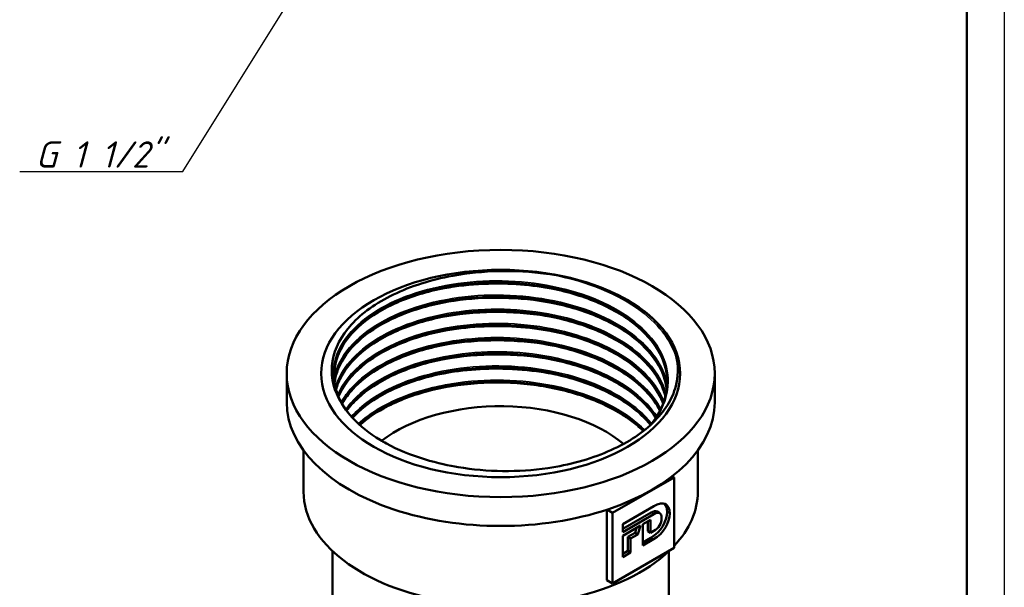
# Model space of a CAD drawing. Header units: millimetres. Extents: x 0 to 523, y -69 to 420.
# Tile 9 of 16: x 166 to 297, y 163 to 239. Entities that reach past the tile are written whole.
import ezdxf

# ---------------------------------------------------------------- set-up
doc = ezdxf.new("R2010")
doc.units = ezdxf.units.MM
for name, color, linetype, lineweight in [('Видимые тонкие (ГОСТ)', 7, 'Continuous', 35), ('Видимый контур (ГОСТ)', 7, 'Continuous', 50), ('Кромка (ГОСТ)', 7, 'Continuous', 50), ('Размер (ГОСТ)', 7, 'Continuous', 25)]:
    doc.layers.add(name, color=color, linetype=linetype, lineweight=lineweight)
doc.styles.add('Обычный текст (ГОСТ)', font='GOST Common Italic.ttf')
doc.dimstyles.new('Обычный (ГОСТ)', dxfattribs={"dimtxt": 3.5, "dimasz": 3.5, "dimexe": 1, "dimexo": 0, "dimgap": 0.5, "dimtad": 1, "dimrnd": 1e-08, "dimtxsty": 'Обычный текст (ГОСТ)', "dimblk": 'Filled-1', "dimcen": 0.09, "dimdle": 15, "dimclrd": 256, "dimclre": 256, "dimclrt": 256, "dimazin": 2, "dimtfac": 0.714286, "dimtdec": 3, "dimtmove": 0, "dimatfit": 3, "dimfxl": 1, "dimtolj": 1, "dimlwd": 25, "dimlwe": 25, "dimarcsym": 0})

# ---------------------------------------------------------------- blocks, each defined once
blk = doc.blocks.new('Рамки ГОСТ_ граница 420x297')
at = {"layer": 'Кромка (ГОСТ)', "lineweight": 25}
blk.add_line((297, 420), (297, 0), dxfattribs=at)
at = {"layer": 'Кромка (ГОСТ)'}
blk.add_line((292, 5), (292, 415), dxfattribs=at)
blk = doc.blocks.new('Filled-1')
at = {"color": 0}
for p, q in [((0, 0), (-1, 0.143)), ((-1, 0.143), (-1, -0.143)), ((-1, 0), (0, 0)), ((-1, -0.143), (0, 0))]:
    blk.add_line(p, q, dxfattribs=at)
at = {"color": 0, "flags": 128}
blk.add_lwpolyline([(-1, -0.143), (0, 0), (-1, 0.143), (-1, -0.143)], dxfattribs=at)
at = {"color": 0}
blk.add_solid([(-1, -0.143), (0, 0), (-1, 0.143), (-1, -0.143)], dxfattribs=at)
blk = doc.blocks.new('*D11')
at = {"layer": 'Defpoints', "color": 0, "linetype": 'Continuous', "transparency": 16777216}
for p in [(221.56, 272.93), (210.48, 255.18)]:
    blk.add_point(p, dxfattribs=at)
at = {"layer": 'Размер (ГОСТ)', "linetype": 'Continuous', "lineweight": 25, "transparency": 16777216}
for p, q in [((187.61, 218.53), (208.63, 252.21)), ((165.87, 218.53), (187.61, 218.53))]:
    blk.add_line(p, q, dxfattribs=at)
at = {"layer": 'Размер (ГОСТ)', "linetype": 'Continuous', "lineweight": 25, "transparency": 16777216, "xscale": 3.5, "yscale": 3.5, "zscale": 3.5, "rotation": 58.03171287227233}
blk.add_blockref('Filled-1', (210.48, 255.18), dxfattribs=at)
at = {"layer": 'Размер (ГОСТ)', "linetype": 'Continuous', "lineweight": 25, "transparency": 16777216, "insert": (165.87, 222.53), "char_height": 3.5, "attachment_point": 1, "style": 'Обычный текст (ГОСТ)'}
blk.add_mtext('\\A1; \\fGOST Common|b0|i1;\\H3.5000;G 1 1/2"', dxfattribs=at)

msp = doc.modelspace()

# ---------------------------------------------------------------- linework, layer by layer
at = {"layer": 'Видимые тонкие (ГОСТ)'}
for p, q in [((250.326, 172.919), (249.972, 173.123)), ((252.435, 173.022), (252.081, 173.226)), ((250.288, 169.576), (249.934, 169.78))]:
    msp.add_line(p, q, dxfattribs=at)
for points, knots in [([(236.03, 204.907), (240.661, 204.137), (244.899, 202.537), (248.01, 200.374), (250.811, 198.426), (252.689, 196.03), (253.395, 193.52)], [2.6156521, 2.6156521, 2.6156521, 2.6156521, 3.2199374, 3.2199374, 3.2199374, 3.7638482, 3.7638482, 3.7638482, 3.7638482]), ([(208.386, 188.299), (207.203, 190.784), (207.418, 193.478), (208.992, 195.891), (210.566, 198.303), (213.492, 200.423), (217.247, 201.86), (221.002, 203.297), (225.569, 204.045), (230.133, 203.959), (234.697, 203.873), (239.238, 202.954), (242.944, 201.355), (246.65, 199.756), (249.506, 197.484), (251.002, 194.933), (252.497, 192.383), (252.626, 189.565), (251.365, 186.971), (251.034, 186.29), (250.608, 185.626), (250.094, 184.985)], [0.5233568, 0.5233568, 0.5233568, 0.5233568, 1.137417, 1.137417, 1.137417, 1.7514226, 1.7514226, 1.7514226, 2.3653743, 2.3653743, 2.3653743, 2.9792728, 2.9792728, 2.9792728, 3.593119, 3.593119, 3.593119, 4.2069134, 4.2069134, 4.2069134, 4.3680497, 4.3680497, 4.3680497, 4.3680497]), ([(219.936, 202.414), (223.179, 203.232), (226.758, 203.63), (230.329, 203.55), (233.311, 203.483), (236.28, 203.084), (239.036, 202.388)], [8.20570126, 8.20570126, 8.20570126, 8.20570126, 8.65620887, 8.65620887, 8.65620887, 9.03243548, 9.03243548, 9.03243548, 9.03243548]), ([(207.754, 191.013), (207.832, 191.428), (207.947, 191.84), (208.098, 192.248), (209.071, 194.864), (211.569, 197.288), (215.114, 199.042), (218.603, 200.769), (223.088, 201.84), (227.733, 202.042), (232.305, 202.241), (237.011, 201.599), (241, 200.221), (244.987, 198.843), (248.238, 196.735), (250.168, 194.268), (251.193, 192.957), (251.843, 191.548), (252.101, 190.115)], [7.175601, 7.175601, 7.175601, 7.175601, 7.2751351, 7.2751351, 7.2751351, 7.9129364, 7.9129364, 7.9129364, 8.5407719, 8.5407719, 8.5407719, 9.1587976, 9.1587976, 9.1587976, 9.7764559, 9.7764559, 9.7764559, 10.1045179, 10.1045179, 10.1045179, 10.1045179]), ([(219.938, 200.525), (221.897, 201.022), (223.977, 201.367), (226.108, 201.54), (230.446, 201.892), (234.977, 201.529), (239.038, 200.504)], [14.48888657, 14.48888657, 14.48888657, 14.48888657, 14.76123323, 14.76123323, 14.76123323, 15.31562078, 15.31562078, 15.31562078, 15.31562078]), ([(207.922, 189.829), (208.627, 192.226), (210.591, 194.5), (213.508, 196.274), (216.609, 198.16), (220.774, 199.473), (225.254, 199.965), (229.734, 200.458), (234.507, 200.128), (238.717, 199.024), (242.926, 197.921), (246.553, 196.049), (248.946, 193.733), (250.471, 192.257), (251.49, 190.606), (251.951, 188.903)], [13.5152489, 13.5152489, 13.5152489, 13.5152489, 14.0951456, 14.0951456, 14.0951456, 14.7114352, 14.7114352, 14.7114352, 15.3275674, 15.3275674, 15.3275674, 15.9435452, 15.9435452, 15.9435452, 16.3359755, 16.3359755, 16.3359755, 16.3359755]), ([(219.935, 198.641), (220.301, 198.734), (220.67, 198.822), (221.044, 198.904), (225.496, 199.878), (230.497, 200.049), (235.178, 199.377), (236.496, 199.188), (237.788, 198.932), (239.035, 198.615)], [20.77207188, 20.77207188, 20.77207188, 20.77207188, 20.82290225, 20.82290225, 20.82290225, 21.42828762, 21.42828762, 21.42828762, 21.59880609, 21.59880609, 21.59880609, 21.59880609]), ([(208.24, 188.811), (208.902, 190.368), (210.086, 191.853), (211.729, 193.154), (214.371, 195.246), (218.189, 196.85), (222.499, 197.667), (226.809, 198.485), (231.59, 198.512), (235.988, 197.734), (240.386, 196.955), (244.38, 195.375), (247.257, 193.264), (249.396, 191.694), (250.91, 189.836), (251.671, 187.879)], [19.8690814, 19.8690814, 19.8690814, 19.8690814, 20.2513162, 20.2513162, 20.2513162, 20.8661657, 20.8661657, 20.8661657, 21.4808875, 21.4808875, 21.4808875, 22.0954845, 22.0954845, 22.0954845, 22.5524429, 22.5524429, 22.5524429, 22.5524429]), ([(219.937, 196.751), (222.961, 197.515), (226.276, 197.914), (229.607, 197.898), (232.83, 197.883), (236.057, 197.478), (239.036, 196.727)], [27.05525718, 27.05525718, 27.05525718, 27.05525718, 27.47541054, 27.47541054, 27.47541054, 27.8819914, 27.8819914, 27.8819914, 27.8819914]), ([(208.687, 187.833), (209.063, 188.499), (209.537, 189.148), (210.106, 189.769), (212.198, 192.048), (215.567, 193.941), (219.613, 195.098), (223.658, 196.254), (228.36, 196.67), (232.882, 196.26), (237.596, 195.832), (242.09, 194.506), (245.497, 192.526), (248.174, 190.968), (250.171, 189.013), (251.265, 186.899)], [26.2273383, 26.2273383, 26.2273383, 26.2273383, 26.394414, 26.394414, 26.394414, 27.0081175, 27.0081175, 27.0081175, 27.6217222, 27.6217222, 27.6217222, 28.2614939, 28.2614939, 28.2614939, 28.7644639, 28.7644639, 28.7644639, 28.7644639]), ([(219.938, 194.863), (221.59, 195.283), (223.329, 195.595), (225.112, 195.785), (229.747, 196.278), (234.666, 195.949), (239.038, 194.843)], [33.33844249, 33.33844249, 33.33844249, 33.33844249, 33.56820265, 33.56820265, 33.56820265, 34.1651767, 34.1651767, 34.1651767, 34.1651767]), ([(209.278, 186.871), (210.979, 189.213), (213.969, 191.246), (217.733, 192.604), (221.563, 193.987), (226.177, 194.665), (230.749, 194.506), (235.318, 194.348), (239.824, 193.353), (243.459, 191.69), (246.708, 190.204), (249.249, 188.189), (250.729, 185.935)], [32.5888765, 32.5888765, 32.5888765, 32.5888765, 33.193621, 33.193621, 33.193621, 33.8088968, 33.8088968, 33.8088968, 34.4239014, 34.4239014, 34.4239014, 34.9737039, 34.9737039, 34.9737039, 34.9737039]), ([(219.935, 192.98), (224.261, 194.076), (229.198, 194.398), (233.899, 193.878), (235.66, 193.683), (237.385, 193.37), (239.034, 192.952)], [39.6216278, 39.6216278, 39.6216278, 39.6216278, 40.22301119, 40.22301119, 40.22301119, 40.44836201, 40.44836201, 40.44836201, 40.44836201]), ([(210.042, 185.914), (211.378, 187.391), (213.228, 188.717), (215.473, 189.78), (218.964, 191.433), (223.39, 192.443), (227.956, 192.615), (232.517, 192.787), (237.196, 192.123), (241.154, 190.731), (244.992, 189.38), (248.134, 187.35), (250.052, 184.977)], [38.9537973, 38.9537973, 38.9537973, 38.9537973, 39.3502082, 39.3502082, 39.3502082, 39.9667537, 39.9667537, 39.9667537, 40.5826681, 40.5826681, 40.5826681, 41.1801665, 41.1801665, 41.1801665, 41.1801665]), ([(219.937, 191.089), (222.752, 191.8), (225.819, 192.197), (228.916, 192.234), (232.367, 192.275), (235.845, 191.87), (239.036, 191.065)], [45.9048131, 45.9048131, 45.9048131, 45.9048131, 46.29591703, 46.29591703, 46.29591703, 46.73154732, 46.73154732, 46.73154732, 46.73154732]), ([(210.974, 184.96), (211.742, 185.659), (212.632, 186.314), (213.63, 186.911), (216.898, 188.866), (221.32, 190.188), (226.033, 190.606), (230.539, 191.006), (235.288, 190.58), (239.428, 189.393), (243.435, 188.244), (246.854, 186.388), (249.115, 184.13)], [45.3223804, 45.3223804, 45.3223804, 45.3223804, 45.5191029, 45.5191029, 45.5191029, 46.1629308, 46.1629308, 46.1629308, 46.7784596, 46.7784596, 46.7784596, 47.3741184, 47.3741184, 47.3741184, 47.3741184])]:
    msp.add_open_spline(points, degree=3, knots=knots, dxfattribs=at)
msp.add_open_spline([(246.78, 201.42), (249.275, 199.944), (251.203, 198.142), (252.403, 196.188)], degree=3, dxfattribs=at)
at = {"layer": 'Видимый контур (ГОСТ)'}
for p, q in [((201.429, 187.797), (201.429, 191.635)), ((258.429, 187.797), (258.429, 191.635)), ((203.679, 175.896), (203.679, 181.389)), ((256.179, 175.896), (256.179, 181.389)), ((253.019, 177.802), (244.84, 173.08)), ((252.762, 177.95), (253.019, 177.802)), ((253.019, 168.413), (253.019, 177.802)), ((244.05, 173.504), (244.05, 164.147)), ((244.086, 173.516), (244.84, 173.08)), ((246.193, 171.598), (250.31, 173.975)), ((249.972, 173.123), (246.193, 170.941)), ((251.104, 173.043), (250.751, 173.247)), ((244.84, 173.08), (244.84, 163.691)), ((250.326, 172.919), (246.193, 170.533)), ((248.857, 171.572), (249.901, 172.175)), ((249.547, 171.971), (249.547, 170.634)), ((249.901, 172.175), (249.901, 170.43)), ((246.193, 170.533), (246.193, 171.598)), ((246.193, 170.034), (248.532, 171.385)), ((248.028, 171.094), (247.828, 170.434)), ((248.532, 171.385), (248.182, 170.229)), ((248.857, 168.75), (248.857, 171.572)), ((249.901, 170.43), (249.547, 170.634)), ((249.901, 170.43), (250.326, 170.676)), ((246.193, 167.212), (246.193, 170.034)), ((247.828, 170.434), (246.883, 169.888)), ((247.236, 169.684), (246.883, 169.888)), ((246.883, 169.888), (246.883, 168.018)), ((248.182, 170.229), (247.236, 169.684)), ((247.236, 169.684), (247.236, 167.814)), ((248.182, 170.229), (247.828, 170.434)), ((249.934, 169.78), (248.857, 169.158)), ((250.288, 169.576), (248.857, 168.75)), ((207.529, 167.994), (207.529, 161.294)), ((244.84, 163.691), (253.019, 168.413)), ((246.883, 168.018), (246.193, 167.62)), ((247.236, 167.814), (246.883, 168.018)), ((252.329, 167.994), (252.329, 148.362)), ((247.236, 167.814), (246.193, 167.212)), ((244.05, 164.147), (244.84, 163.691))]:
    msp.add_line(p, q, dxfattribs=at)
for major_axis in [(28.5, 0), (23.9, 0), (23.9, 0)]:
    msp.add_ellipse((229.929, 191.635), major_axis=major_axis, ratio=0.5773503, dxfattribs=at)
for centre, major_axis, start_param, end_param in [((229.929, 187.797), (-28.5, 0), 0, 3.1415927), ((229.929, 175.877), (-19.75, 0), 3.7363038, 5.6444707), ((229.929, 191.635), (22.188, 0), 3.903457, 3.9562469), ((229.929, 175.896), (-26.25, 0), 0, 2.5971442), ((229.929, 175.896), (26.25, 0), 5.7874441, 6.2831853)]:
    msp.add_ellipse(centre, major_axis=major_axis, ratio=0.5773503, start_param=start_param, end_param=end_param, dxfattribs=at)
for points, knots in [([(208.386, 188.299), (207.54, 189.913), (207.252, 191.607), (207.814, 194.985), (208.671, 196.636), (211.446, 199.674), (213.347, 201.029), (217.967, 203.259), (220.648, 204.106), (225.541, 205.001), (227.623, 205.21), (231.845, 205.304), (233.965, 205.186), (236.03, 204.907)], [0, 0, 0, 0, 0.8761534, 0.8761534, 1.7628201, 1.7628201, 2.6599975, 2.6599975, 3.5676831, 3.5676831, 4.198164, 4.198164, 4.8336705, 4.8336705, 4.8336705, 4.8336705]), ([(236.03, 204.907), (237.207, 204.748), (238.924, 204.449), (243.055, 203.246), (245.049, 202.414), (246.78, 201.42)], [0, 0, 0, 0, 0.36260738, 0.36260738, 0.76649574, 0.76649574, 0.76649574, 0.76649574]), ([(252.102, 190.089), (252.141, 190.839), (252.071, 191.591), (251.889, 192.334), (251.239, 195), (249.158, 197.54), (246.021, 199.51), (242.889, 201.477), (238.718, 202.866), (234.256, 203.44), (229.67, 204.03), (224.798, 203.754), (220.56, 202.678), (216.428, 201.628), (212.918, 199.824), (210.659, 197.601), (208.657, 195.631), (207.649, 193.34), (207.751, 191.065)], [-3.9555567, -3.9555567, -3.9555567, -3.9555567, -3.7837683, -3.7837683, -3.7837683, -3.1676223, -3.1676223, -3.1676223, -2.5525048, -2.5525048, -2.5525048, -1.920262, -1.920262, -1.920262, -1.3040552, -1.3040552, -1.3040552, -0.758141, -0.758141, -0.758141, -0.758141]), ([(207.747, 191.398), (207.754, 193.126), (208.389, 194.853), (209.624, 196.431), (211.458, 198.772), (214.604, 200.772), (218.502, 202.062), (222.399, 203.352), (227.028, 203.927), (231.562, 203.672), (236.096, 203.417), (240.513, 202.334), (244.024, 200.605), (247.534, 198.877), (250.122, 196.51), (251.325, 193.918), (251.848, 192.791), (252.109, 191.623), (252.109, 190.455)], [7.0692172, 7.0692172, 7.0692172, 7.0692172, 7.4836052, 7.4836052, 7.4836052, 8.0983617, 8.0983617, 8.0983617, 8.713065, 8.713065, 8.713065, 9.3277157, 9.3277157, 9.3277157, 9.9423146, 9.9423146, 9.9423146, 10.2095714, 10.2095714, 10.2095714, 10.2095714]), ([(252.108, 190.821), (252.039, 192.238), (251.563, 193.669), (249.881, 196.311), (248.671, 197.559), (245.692, 199.734), (243.893, 200.692), (239.931, 202.216), (237.719, 202.801), (233.159, 203.537), (230.754, 203.696), (226.052, 203.573), (223.697, 203.29), (219.334, 202.326), (217.271, 201.633), (213.697, 199.936), (212.139, 198.911), (209.716, 196.67), (208.819, 195.427), (207.973, 193.362), (207.788, 192.546), (207.749, 191.732)], [0, 0, 0, 0, 0.7331846, 0.7331846, 1.4485697, 1.4485697, 2.1553628, 2.1553628, 2.8610685, 2.8610685, 3.5678382, 3.5678382, 4.2752305, 4.2752305, 4.9824594, 4.9824594, 5.6887573, 5.6887573, 6.3942047, 6.3942047, 6.8367914, 6.8367914, 6.8367914, 6.8367914]), ([(252.053, 189.521), (251.961, 190.293), (251.754, 191.06), (251.431, 191.81), (250.298, 194.443), (247.742, 196.859), (244.23, 198.631), (240.736, 200.394), (236.312, 201.51), (231.757, 201.789), (227.207, 202.068), (222.548, 201.511), (218.62, 200.229), (214.696, 198.949), (211.52, 196.952), (209.663, 194.608), (208.629, 193.303), (208.006, 191.894), (207.813, 190.466)], [-10.1380103, -10.1380103, -10.1380103, -10.1380103, -9.9609252, -9.9609252, -9.9609252, -9.3398383, -9.3398383, -9.3398383, -8.7218554, -8.7218554, -8.7218554, -8.1045502, -8.1045502, -8.1045502, -7.4878741, -7.4878741, -7.4878741, -7.1443894, -7.1443894, -7.1443894, -7.1443894]), ([(252.057, 189.51), (251.903, 190.736), (251.448, 191.962), (249.881, 194.424), (248.671, 195.672), (245.692, 197.847), (243.893, 198.805), (239.931, 200.328), (237.719, 200.914), (233.159, 201.65), (230.754, 201.809), (226.052, 201.686), (223.697, 201.403), (219.334, 200.439), (217.271, 199.746), (213.697, 198.049), (212.139, 197.023), (209.716, 194.782), (208.819, 193.54), (208.055, 191.674), (207.89, 191.066), (207.806, 190.456)], [0.0991977, 0.0991977, 0.0991977, 0.0991977, 0.7331846, 0.7331846, 1.4485697, 1.4485697, 2.1553628, 2.1553628, 2.8610685, 2.8610685, 3.5678382, 3.5678382, 4.2752305, 4.2752305, 4.9824594, 4.9824594, 5.6887573, 5.6887573, 6.3942047, 6.3942047, 6.7259073, 6.7259073, 6.7259073, 6.7259073]), ([(207.813, 190.459), (207.938, 191.39), (208.244, 192.313), (208.735, 193.204), (210.109, 195.702), (212.915, 197.936), (216.631, 199.479), (220.294, 201.001), (224.822, 201.844), (229.396, 201.845), (233.969, 201.847), (238.566, 201.007), (242.355, 199.466), (246.144, 197.925), (249.107, 195.691), (250.71, 193.157), (251.449, 191.987), (251.897, 190.756), (252.05, 189.513)], [13.428215, 13.428215, 13.428215, 13.428215, 13.6522197, 13.6522197, 13.6522197, 14.2799192, 14.2799192, 14.2799192, 14.8985698, 14.8985698, 14.8985698, 15.5170352, 15.5170352, 15.5170352, 16.1353184, 16.1353184, 16.1353184, 16.4205869, 16.4205869, 16.4205869, 16.4205869]), ([(246.78, 201.42), (248.511, 200.427), (249.963, 199.281), (252.071, 196.902), (252.598, 195.913), (252.88, 195.234)], [0, 0, 0, 0, 0.7322191, 0.7322191, 1.3898141, 1.3898141, 1.3898141, 1.3898141]), ([(208, 189.521), (208.06, 189.741), (208.131, 189.961), (208.212, 190.18), (209.147, 192.697), (211.501, 195.036), (214.849, 196.765), (218.196, 198.494), (222.52, 199.604), (227.045, 199.885), (231.567, 200.166), (236.268, 199.615), (240.301, 198.323), (244.332, 197.03), (247.677, 195.001), (249.733, 192.589), (250.808, 191.328), (251.528, 189.966), (251.874, 188.573)], [19.7878249, 19.7878249, 19.7878249, 19.7878249, 19.8413635, 19.8413635, 19.8413635, 20.4584571, 20.4584571, 20.4584571, 21.075393, 21.075393, 21.075393, 21.6921742, 21.6921742, 21.6921742, 22.3088036, 22.3088036, 22.3088036, 22.631059, 22.631059, 22.631059, 22.631059]), ([(251.88, 188.564), (251.652, 189.473), (251.259, 190.372), (249.881, 192.536), (248.671, 193.784), (245.692, 195.96), (243.893, 196.917), (239.931, 198.441), (237.719, 199.027), (233.159, 199.763), (230.754, 199.921), (226.052, 199.799), (223.697, 199.515), (219.334, 198.551), (217.271, 197.859), (213.697, 196.161), (212.139, 195.136), (209.716, 192.895), (208.819, 191.652), (208.182, 190.096), (208.082, 189.806), (208.001, 189.514)], [0.2617129, 0.2617129, 0.2617129, 0.2617129, 0.7331846, 0.7331846, 1.4485697, 1.4485697, 2.1553628, 2.1553628, 2.8610685, 2.8610685, 3.5678382, 3.5678382, 4.2752305, 4.2752305, 4.9824594, 4.9824594, 5.6887573, 5.6887573, 6.3942047, 6.3942047, 6.5540672, 6.5540672, 6.5540672, 6.5540672]), ([(251.877, 188.581), (251.63, 189.589), (251.187, 190.58), (250.551, 191.528), (248.869, 194.037), (245.843, 196.232), (242.019, 197.728), (238.197, 199.224), (233.595, 200.016), (229.04, 199.972), (224.487, 199.928), (220.003, 199.051), (216.393, 197.508), (212.784, 195.965), (210.065, 193.765), (208.724, 191.314), (208.405, 190.73), (208.164, 190.133), (208.002, 189.529)], [-16.3484875, -16.3484875, -16.3484875, -16.3484875, -16.1154891, -16.1154891, -16.1154891, -15.4988472, -15.4988472, -15.4988472, -14.8825004, -14.8825004, -14.8825004, -14.2664367, -14.2664367, -14.2664367, -13.6506442, -13.6506442, -13.6506442, -13.5039952, -13.5039952, -13.5039952, -13.5039952]), ([(251.582, 187.642), (251.177, 188.725), (250.543, 189.779), (249.689, 190.769), (247.622, 193.167), (244.278, 195.183), (240.255, 196.466), (236.232, 197.749), (231.549, 198.293), (227.043, 198.013), (222.538, 197.734), (218.23, 196.632), (214.889, 194.915), (211.645, 193.248), (209.33, 191.008), (208.323, 188.588)], [-22.5580887, -22.5580887, -22.5580887, -22.5580887, -22.3044357, -22.3044357, -22.3044357, -21.6898314, -21.6898314, -21.6898314, -21.0753288, -21.0753288, -21.0753288, -20.4609249, -20.4609249, -20.4609249, -19.8643442, -19.8643442, -19.8643442, -19.8643442]), ([(208.329, 188.58), (209.136, 190.506), (210.754, 192.322), (213.032, 193.82), (215.982, 195.759), (220.025, 197.155), (224.436, 197.744), (228.845, 198.333), (233.602, 198.113), (237.853, 197.113), (242.104, 196.113), (245.829, 194.337), (248.362, 192.093), (249.89, 190.739), (250.98, 189.218), (251.579, 187.634)], [26.1481827, 26.1481827, 26.1481827, 26.1481827, 26.6232423, 26.6232423, 26.6232423, 27.2387646, 27.2387646, 27.2387646, 27.854162, 27.854162, 27.854162, 28.4694372, 28.4694372, 28.4694372, 28.8406514, 28.8406514, 28.8406514, 28.8406514]), ([(251.582, 187.623), (251.359, 188.208), (251.068, 188.784), (249.881, 190.649), (248.671, 191.897), (245.692, 194.072), (243.893, 195.03), (239.931, 196.554), (237.719, 197.14), (233.159, 197.876), (230.754, 198.034), (226.052, 197.911), (223.697, 197.628), (219.334, 196.664), (217.271, 195.971), (213.697, 194.274), (212.139, 193.249), (209.739, 191.029), (208.854, 189.813), (208.33, 188.57)], [0.4261331, 0.4261331, 0.4261331, 0.4261331, 0.7331846, 0.7331846, 1.4485697, 1.4485697, 2.1553628, 2.1553628, 2.8610685, 2.8610685, 3.5678382, 3.5678382, 4.2752305, 4.2752305, 4.9824594, 4.9824594, 5.6887573, 5.6887573, 6.3805918, 6.3805918, 6.3805918, 6.3805918]), ([(251.162, 186.702), (250.5, 188), (249.503, 189.239), (248.203, 190.36), (245.62, 192.587), (241.853, 194.336), (237.578, 195.305), (233.304, 196.273), (228.542, 196.456), (224.146, 195.832), (219.751, 195.209), (215.743, 193.783), (212.839, 191.82), (211.029, 190.596), (209.654, 189.168), (208.791, 187.646)], [-28.7665639, -28.7665639, -28.7665639, -28.7665639, -28.45671, -28.45671, -28.45671, -27.8409288, -27.8409288, -27.8409288, -27.2252785, -27.2252785, -27.2252785, -26.6097562, -26.6097562, -26.6097562, -26.2260803, -26.2260803, -26.2260803, -26.2260803]), ([(208.797, 187.639), (209.387, 188.683), (210.217, 189.684), (211.271, 190.603), (213.73, 192.747), (217.393, 194.437), (221.606, 195.36), (225.984, 196.319), (230.935, 196.442), (235.507, 195.692), (239.936, 194.966), (243.988, 193.426), (246.928, 191.34), (248.849, 189.977), (250.29, 188.386), (251.159, 186.695)], [32.5099336, 32.5099336, 32.5099336, 32.5099336, 32.773192, 32.773192, 32.773192, 33.3875959, 33.3875959, 33.3875959, 34.0262644, 34.0262644, 34.0262644, 34.6449745, 34.6449745, 34.6449745, 35.0491157, 35.0491157, 35.0491157, 35.0491157]), ([(251.158, 186.681), (251.023, 186.943), (250.874, 187.202), (249.881, 188.762), (248.671, 190.01), (245.692, 192.185), (243.893, 193.143), (239.931, 194.667), (237.719, 195.252), (233.159, 195.988), (230.754, 196.147), (226.052, 196.024), (223.697, 195.741), (219.334, 194.777), (217.271, 194.084), (213.697, 192.387), (212.139, 191.362), (210.041, 189.421), (209.323, 188.536), (208.798, 187.623)], [0.5931716, 0.5931716, 0.5931716, 0.5931716, 0.7331846, 0.7331846, 1.4485697, 1.4485697, 2.1553628, 2.1553628, 2.8610685, 2.8610685, 3.5678382, 3.5678382, 4.2752305, 4.2752305, 4.9824594, 4.9824594, 5.6887573, 5.6887573, 6.2048223, 6.2048223, 6.2048223, 6.2048223]), ([(250.612, 185.761), (249.678, 187.186), (248.331, 188.518), (246.632, 189.675), (243.626, 191.721), (239.535, 193.21), (235.096, 193.886), (230.657, 194.561), (225.891, 194.42), (221.656, 193.5), (217.423, 192.579), (213.739, 190.884), (211.27, 188.731), (210.537, 188.091), (209.912, 187.413), (209.401, 186.707)], [-34.9734759, -34.9734759, -34.9734759, -34.9734759, -34.6244118, -34.6244118, -34.6244118, -34.0071573, -34.0071573, -34.0071573, -33.3900637, -33.3900637, -33.3900637, -32.7731278, -32.7731278, -32.7731278, -32.5899712, -32.5899712, -32.5899712, -32.5899712]), ([(209.403, 186.7), (209.661, 187.055), (209.948, 187.403), (210.264, 187.742), (212.374, 190.012), (215.761, 191.89), (219.816, 193.027), (223.87, 194.164), (228.573, 194.555), (233.081, 194.12), (237.588, 193.685), (241.878, 192.426), (245.184, 190.557), (247.561, 189.213), (249.421, 187.559), (250.61, 185.754)], [38.8738456, 38.8738456, 38.8738456, 38.8738456, 38.9660204, 38.9660204, 38.9660204, 39.5820841, 39.5820841, 39.5820841, 40.1978766, 40.1978766, 40.1978766, 40.8134097, 40.8134097, 40.8134097, 41.2560119, 41.2560119, 41.2560119, 41.2560119]), ([(250.603, 185.738), (249.777, 186.982), (248.607, 188.17), (245.692, 190.298), (243.893, 191.256), (239.931, 192.779), (237.719, 193.365), (233.159, 194.101), (230.754, 194.26), (226.052, 194.137), (223.697, 193.854), (219.334, 192.89), (217.271, 192.197), (213.697, 190.5), (212.139, 189.474), (210.35, 187.82), (209.844, 187.258), (209.417, 186.679)], [0.7639262, 0.7639262, 0.7639262, 0.7639262, 1.4485697, 1.4485697, 2.1553628, 2.1553628, 2.8610685, 2.8610685, 3.5678382, 3.5678382, 4.2752305, 4.2752305, 4.9824594, 4.9824594, 5.6887573, 5.6887573, 6.0249098, 6.0249098, 6.0249098, 6.0249098]), ([(252.88, 195.234), (253.599, 193.506), (253.728, 191.714), (252.79, 188.222), (251.744, 186.556), (248.617, 183.567), (246.578, 182.269), (241.777, 180.214), (239.07, 179.47), (234.231, 178.761), (232.214, 178.626), (228.187, 178.672), (226.197, 178.85), (224.274, 179.179)], [0, 0, 0, 0, 0.9234446, 0.9234446, 1.8363703, 1.8363703, 2.7387748, 2.7387748, 3.6306553, 3.6306553, 4.2379281, 4.2379281, 4.840166, 4.840166, 4.840166, 4.840166]), ([(249.919, 184.821), (248.816, 186.179), (247.323, 187.43), (245.512, 188.496), (242.155, 190.472), (237.716, 191.805), (233.047, 192.252), (228.45, 192.691), (223.654, 192.271), (219.551, 191.08), (215.551, 189.919), (212.228, 188.033), (210.169, 185.768)], [-41.1780564, -41.1780564, -41.1780564, -41.1780564, -40.8339641, -40.8339641, -40.8339641, -40.1963011, -40.1963011, -40.1963011, -39.5686016, -39.5686016, -39.5686016, -38.9567106, -38.9567106, -38.9567106, -38.9567106]), ([(210.178, 185.759), (211.88, 187.62), (214.417, 189.233), (217.501, 190.386), (221.279, 191.799), (225.86, 192.516), (230.42, 192.396), (234.976, 192.276), (239.488, 191.321), (243.148, 189.692), (246.021, 188.413), (248.358, 186.723), (249.916, 184.815)], [45.2406117, 45.2406117, 45.2406117, 45.2406117, 45.7439706, 45.7439706, 45.7439706, 46.3606467, 46.3606467, 46.3606467, 46.9767419, 46.9767419, 46.9767419, 47.4604731, 47.4604731, 47.4604731, 47.4604731]), ([(249.898, 184.798), (249.157, 185.696), (248.238, 186.552), (245.692, 188.411), (243.893, 189.368), (239.931, 190.892), (237.719, 191.478), (233.159, 192.214), (230.754, 192.372), (226.052, 192.25), (223.697, 191.966), (219.334, 191.002), (217.271, 190.31), (213.697, 188.612), (212.139, 187.587), (210.669, 186.228), (210.426, 185.984), (210.198, 185.736)], [0.9400181, 0.9400181, 0.9400181, 0.9400181, 1.4485697, 1.4485697, 2.1553628, 2.1553628, 2.8610685, 2.8610685, 3.5678382, 3.5678382, 4.2752305, 4.2752305, 4.9824594, 4.9824594, 5.6887573, 5.6887573, 5.8386858, 5.8386858, 5.8386858, 5.8386858]), ([(207.749, 191.066), (207.814, 189.713), (208.288, 188.347), (209.41, 186.669), (209.718, 186.272), (210.062, 185.886)], [0, 0, 0, 0, 0.73524695, 0.73524695, 0.96811293, 0.96811293, 0.96811293, 0.96811293]), ([(248.949, 184.002), (247.466, 185.465), (245.508, 186.764), (243.201, 187.797), (239.557, 189.429), (235.06, 190.391), (230.515, 190.522), (225.97, 190.653), (221.397, 189.952), (217.615, 188.557), (215.01, 187.596), (212.789, 186.309), (211.124, 184.821)], [-47.368921, -47.368921, -47.368921, -47.368921, -46.9797262, -46.9797262, -46.9797262, -46.3649156, -46.3649156, -46.3649156, -45.7501591, -45.7501591, -45.7501591, -45.3268064, -45.3268064, -45.3268064, -45.3268064]), ([(211.136, 184.812), (212.383, 185.929), (213.941, 186.933), (215.747, 187.768), (219.252, 189.388), (223.673, 190.362), (228.217, 190.503), (232.938, 190.65), (237.767, 189.895), (241.772, 188.372), (244.69, 187.261), (247.159, 185.747), (248.941, 183.995)], [51.6107388, 51.6107388, 51.6107388, 51.6107388, 51.9282588, 51.9282588, 51.9282588, 52.5444657, 52.5444657, 52.5444657, 53.1847263, 53.1847263, 53.1847263, 53.6513205, 53.6513205, 53.6513205, 53.6513205]), ([(246.209, 186.101), (244.584, 187.14), (242.646, 188.039), (238.48, 189.408), (236.206, 189.901), (231.575, 190.448), (229.159, 190.508), (224.491, 190.192), (222.181, 189.813), (217.957, 188.673), (215.991, 187.897), (213.124, 186.322), (212.058, 185.581), (211.159, 184.787)], [0, 0, 0, 0, 0.718052, 0.718052, 1.4235346, 1.4235346, 2.1305215, 2.1305215, 2.8379472, 2.8379472, 3.5450288, 3.5450288, 4.0491607, 4.0491607, 4.0491607, 4.0491607]), ([(249.933, 184.829), (250.908, 186.025), (251.575, 187.317), (252.012, 189.105), (252.084, 189.597), (252.108, 190.088)], [5.90596341, 5.90596341, 5.90596341, 5.90596341, 6.58447692, 6.58447692, 6.83903462, 6.83903462, 6.83903462, 6.83903462]), ([(213.875, 182.793), (212.428, 183.667), (211.199, 184.65), (209.275, 186.737), (208.729, 187.644), (208.386, 188.299)], [0.0516328, 0.0516328, 0.0516328, 0.0516328, 0.6806491, 0.6806491, 1.2782422, 1.2782422, 1.2782422, 1.2782422]), ([(248.924, 183.981), (248.523, 184.369), (248.086, 184.747), (247.139, 185.48), (246.664, 185.809), (246.209, 186.101)], [0.44466491, 0.44466491, 0.44466491, 0.44466491, 0.68064913, 0.68064913, 0.91936023, 0.91936023, 0.91936023, 0.91936023]), ([(224.274, 179.179), (223.137, 179.373), (221.563, 179.683), (217.938, 180.782), (216.228, 181.486), (214.705, 182.316)], [0, 0, 0, 0, 0.35564613, 0.35564613, 0.73012458, 0.73012458, 0.73012458, 0.73012458])]:
    msp.add_open_spline(points, degree=3, knots=knots, dxfattribs=at)
for points in [[(250.31, 173.975), (251.655, 174.751), (252.435, 174.299), (252.435, 173.022)], [(252.081, 173.226), (252.081, 171.96), (251.29, 170.563), (249.934, 169.78)], [(250.751, 173.247), (250.568, 173.352), (250.299, 173.312), (249.972, 173.123)], [(251.364, 172.397), (251.364, 173.099), (250.95, 173.279), (250.326, 172.919)], [(251.737, 174.321), (251.962, 174.098), (252.081, 173.725), (252.081, 173.226)], [(252.435, 173.022), (252.435, 171.756), (251.643, 170.359), (250.288, 169.576)], [(250.326, 170.676), (250.95, 171.036), (251.364, 171.678), (251.364, 172.397)]]:
    msp.add_open_spline(points, degree=3, dxfattribs=at)

# ---------------------------------------------------------------- block references
msp.add_blockref('Рамки ГОСТ_ граница 420x297', (0, 0))

# ---------------------------------------------------------------- dimensions: what is measured, and where the dimension line sits
at = {"layer": 'Размер (ГОСТ)', "linetype": 'Continuous', "lineweight": 25}
dim = msp.add_radius_dim(center=(221.56, 272.928), mpoint=(210.481, 255.176), text=' \\fGOST Common|b0|i1;\\H3.5000;G 1 1/2"', dimstyle='Обычный (ГОСТ)', override={"dimgap": 0.5, "dimtih": 1, "dimtoh": 1, "dimdec": 2, "dimlfac": 1, "dimcen": 0, "dimtol": 0, "dimlim": 0, "dimtp": 0, "dimtm": 0, "dimtdec": 3, "dimtofl": 0}, dxfattribs=at)
dim.commit()
dim.dimension.update_dxf_attribs({"geometry": '*D11', "text_midpoint": (174.82, 218.528), "dimtype": 164})

doc.saveas('drawing.dxf')
